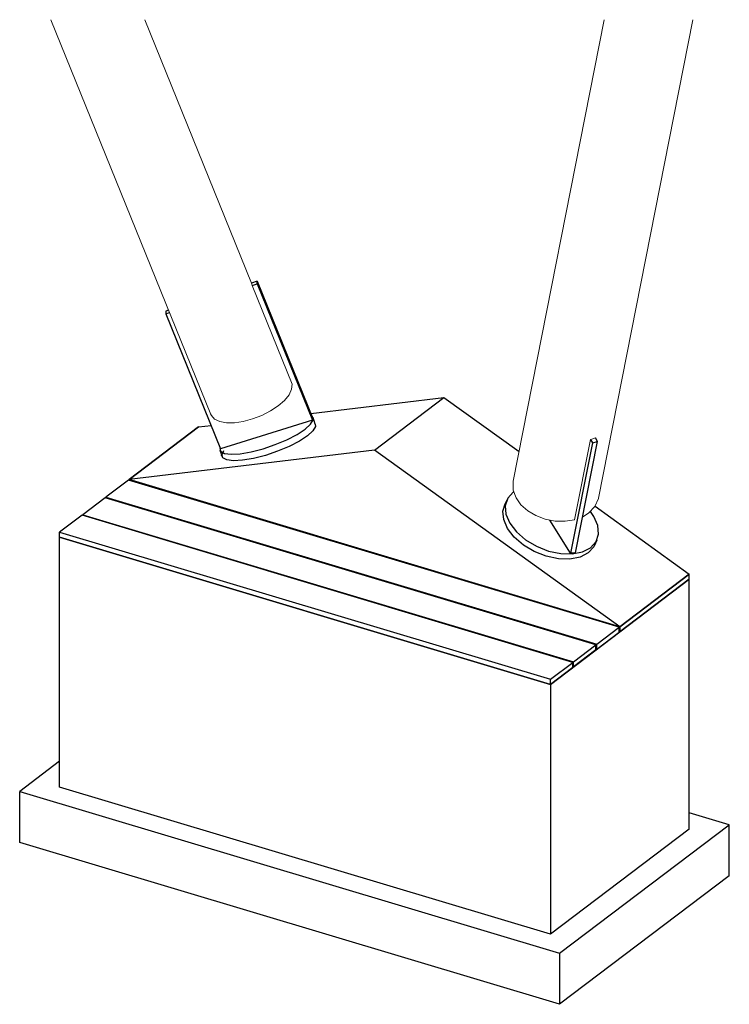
# Model space of a CAD drawing. Header units: millimetres. Extents: x 10902 to 41735, y -5319 to 18794.
# Tile 3 of 7: x 23760 to 26208, y -5319 to -1923. Entities that reach past the tile are written whole.
import ezdxf

# ---------------------------------------------------------------- set-up
doc = ezdxf.new("R2010")
doc.units = ezdxf.units.MM
doc.layers.add('S-COLS', color=52, linetype='Continuous', lineweight=25)
doc.layers.add('S-FNDN', color=32, linetype='Continuous', lineweight=25)

# ---------------------------------------------------------------- blocks, each defined once
blk = doc.blocks.new('Structural Foundations 3 - Structural Foundations 1-1741093-3D Ortho')
at = {"layer": 'S-FNDN'}
for p, q in [((8929.1, -2825.1), (8909.6, -2831.5)), ((8912, -2840.4), (8929.7, -2834.6)), ((8929.7, -2834.6), (8929.1, -2825.1)), ((8929.1, -2825.1), (9121, -3298.8)), ((8929.7, -2834.6), (9120.2, -3304.8)), ((8623.9, -2924.8), (8613.9, -2928.1)), ((8613.9, -2928.1), (8614.5, -2937.6)), ((8614.5, -2937.6), (8627.4, -2933.4)), ((8614.5, -2937.6), (8803.1, -3403)), ((9114.1, -3281.7), (9573.6, -3226.7)), ((9334, -3408.2), (9573.6, -3226.7)), ((9573.6, -3226.7), (9832.7, -3413)), ((8727.2, -3327.9), (8770.6, -3322.8)), ((9120.2, -3304.8), (8803.1, -3403)), ((9121, -3298.8), (9120.2, -3304.8)), ((9129.8, -3318.5), (9121.9, -3295.7)), ((8727.2, -3327.9), (8487.6, -3509.4)), ((8487.6, -3509.4), (8727.2, -3327.9)), ((10085.5, -3382.2), (10010.3, -3763.4)), ((10027.5, -3761.7), (10103.4, -3377.6)), ((10078.6, -3371), (10085.5, -3382.2)), ((10085.5, -3382.2), (10103.4, -3377.6)), ((10103.4, -3377.6), (10095.9, -3365.5)), ((9334, -3408.2), (8487.6, -3509.4)), ((8800.8, -3407.5), (8808.7, -3430.2)), ((8813.3, -3410.1), (8805.3, -3428.1)), ((8808, -3427.9), (8807.6, -3430.6)), ((10180.4, -4016.8), (9334, -3408.2)), ((8484.9, -3511.4), (8407.7, -3569.9)), ((10177.7, -4018.8), (8484.9, -3511.4)), ((8487.6, -3509.4), (10180.4, -4016.8)), ((8487.6, -3512.2), (8487.6, -3509.4)), ((10180.4, -4016.8), (8487.6, -3509.4)), ((9814.2, -3551.3), (9812.5, -3552.5)), ((8405, -3571.9), (8327.8, -3630.4)), ((10097.9, -4079.3), (8405, -3571.9)), ((8407.7, -3569.9), (10100.5, -4077.3)), ((8407.7, -3572.7), (8407.7, -3569.9)), ((9790.4, -3580.1), (9782.4, -3598.1)), ((8325.2, -3632.4), (8247.9, -3690.9)), ((10018, -4139.8), (8325.2, -3632.4)), ((8327.8, -3630.4), (10020.6, -4137.8)), ((8327.8, -3633.2), (8327.8, -3630.4)), ((10094.9, -3601.5), (10420, -3835.3)), ((10010.3, -3763.4), (9939.3, -3649.5)), ((8247.9, -3690.9), (9940.8, -4198.2)), ((8247.9, -3708.4), (8247.9, -3690.9)), ((9940.8, -4215.8), (8247.9, -3708.4)), ((8247.9, -3708.4), (9940.8, -4215.8)), ((8247.9, -4570.1), (8247.9, -3708.4)), ((10093.7, -3734.9), (10101.6, -3716.9)), ((10027.5, -3761.7), (10010.3, -3763.4)), ((10180.4, -4016.8), (10420, -3835.3)), ((10420, -3835.3), (10180.4, -4016.8)), ((10420, -3852.9), (10420, -3835.3)), ((9940.8, -4215.8), (10420, -3852.9)), ((10420, -3852.9), (10180.4, -4034.4)), ((10420, -4714.6), (10420, -3852.9)), ((10100.5, -4077.3), (10177.7, -4018.8)), ((10177.7, -4036.4), (10100.5, -4094.8)), ((10177.7, -4036.4), (10177.7, -4018.8)), ((10180.4, -4034.4), (10177.7, -4033.6)), ((10180.4, -4016.8), (10180.4, -4034.4)), ((10020.6, -4137.8), (10097.9, -4079.3)), ((10097.9, -4096.9), (10020.6, -4155.3)), ((10097.9, -4096.9), (10097.9, -4079.3)), ((10100.5, -4094.8), (10097.9, -4094)), ((10100.5, -4094.8), (10100.5, -4077.3)), ((9940.8, -4198.2), (10018, -4139.8)), ((10018, -4157.3), (10018, -4139.8)), ((10020.6, -4155.3), (10020.6, -4137.8)), ((10018, -4157.3), (9940.8, -4215.8)), ((10020.6, -4155.3), (10018, -4154.5)), ((9940.8, -4215.8), (9940.8, -4198.2)), ((9940.8, -4215.8), (9940.8, -5077.5)), ((8247.9, -4480.6), (8110, -4585)), ((9940.8, -5077.5), (8247.9, -4570.1)), ((8110, -4585), (9972.1, -5143.2)), ((8110, -4760.9), (8110, -4585)), ((10557.9, -4699.6), (10420, -4658.3)), ((10420, -4714.6), (9940.8, -5077.5)), ((9972.1, -5143.2), (10557.9, -4699.6)), ((10557.9, -4875.5), (10557.9, -4699.6)), ((9972.1, -5319), (8110, -4760.9)), ((10557.9, -4875.5), (9972.1, -5319)), ((9972.1, -5143.2), (9972.1, -5319))]:
    blk.add_line(p, q, dxfattribs=at)
for points in [[(9094.8, -3335.6, 0), (9113.7, -3318.4, 0), (9122.2, -3303.5, 0), (9119.7, -3291.8, 0), (9117.7, -3289.8, 0)], [(9129.6, -3317.9, 0), (9130.1, -3326.2, 0), (9121.6, -3341.2, 0), (9102.7, -3358.4, 0)], [(8800.9, -3398.3, 0), (8800.5, -3399.7, 0), (8803, -3411.3, 0), (8816.2, -3418.9, 0), (8839.4, -3421.9, 0), (8870.8, -3420.1, 0), (8908.4, -3413.7, 0), (8949.7, -3403, 0), (8991.7, -3388.8, 0), (9031.6, -3372, 0), (9066.8, -3353.9, 0), (9094.8, -3335.6, 0)], [(9102.7, -3358.4, 0), (9074.7, -3376.7, 0), (9039.5, -3394.8, 0), (8999.6, -3411.5, 0), (8957.6, -3425.7, 0), (8916.3, -3436.4, 0), (8878.7, -3442.9, 0), (8847.3, -3444.7, 0), (8824.1, -3441.7, 0), (8810.9, -3434.1, 0), (8808.6, -3429.8, 0)], [(9812.5, -3552.5, 0), (9793.7, -3573.6, 0), (9785.2, -3599.7, 0), (9787.6, -3629.1, 0), (9800.9, -3659.9, 0), (9824, -3689.9, 0), (9855.4, -3717, 0), (9893.1, -3739.5, 0), (9934.3, -3755.8, 0), (9976.3, -3764.8, 0), (10016.3, -3765.9, 0), (10051.4, -3758.9, 0), (10079.4, -3744.4, 0)], [(10071.5, -3762.4, 0), (10043.5, -3776.9, 0), (10008.3, -3783.9, 0), (9968.4, -3782.8, 0), (9926.4, -3773.8, 0), (9885.1, -3757.5, 0), (9847.5, -3735, 0), (9816.1, -3707.9, 0), (9792.9, -3677.9, 0), (9779.7, -3647.1, 0), (9777.2, -3617.7, 0), (9785, -3592.9, 0)], [(10079.4, -3744.4, 0), (10098.3, -3723.4, 0), (10106.8, -3697.3, 0), (10104.3, -3667.9, 0), (10091.1, -3637.1, 0), (10078.9, -3619.6, 0)], [(10095.9, -3728.9, 0), (10090.4, -3741.4, 0), (10071.5, -3762.4, 0)]]:
    blk.add_polyline3d(points, dxfattribs=at)

msp = doc.modelspace()

# ---------------------------------------------------------------- linework, layer by layer
at = {"layer": 'S-COLS', "lineweight": 18}
for p, q in [((23867.5, -1923.2), (24419.3, -3285.1)), ((24559.5, -2832.1), (24191.2, -1923.2)), ((25776.4, -1923.2), (25462.2, -3514.8)), ((25756.5, -3572.9), (26082.1, -1923.2)), ((24699.5, -3180.8), (24561.6, -2840.4)), ((25673.6, -3647.8), (25728.2, -3371))]:
    msp.add_line(p, q, dxfattribs=at)
for points in [[(24561.6, -2840.4, 0), (24560.7, -2835.8, 0), (24559.2, -2831.5, 0)], [(24563.1, -3300.2, 0), (24595, -3287.9, 0), (24625, -3272.6, 0), (24651.4, -3254.9, 0), (24673.1, -3236, 0), (24688.8, -3216.6, 0), (24697.8, -3197.9, 0), (24699.5, -3180.8, 0)], [(24418.4, -3282.3, 0), (24420.9, -3288.4, 0), (24431.9, -3300.6, 0), (24449.5, -3309, 0), (24472.7, -3313.3, 0), (24500.4, -3313.3, 0), (24531, -3308.8, 0), (24563.1, -3300.2, 0)], [(25728.2, -3371, 0), (25737, -3368.4, 0), (25745.5, -3365.5, 0)], [(25472.1, -3572.7, 0), (25462.2, -3545.3, 0), (25461.6, -3517.8, 0), (25462.3, -3513.9, 0)], [(25673.6, -3647.8, 0), (25641, -3652.9, 0), (25606.8, -3652.2, 0), (25572.7, -3645.7, 0), (25540.6, -3633.7, 0), (25512.2, -3616.9, 0), (25488.9, -3596.2, 0), (25472.1, -3572.7, 0)], [(25702.1, -3637.4, 0), (25721.7, -3625.4, 0), (25744, -3602.4, 0), (25756.1, -3574.8, 0), (25756.5, -3572.6, 0)]]:
    msp.add_polyline3d(points, dxfattribs=at)

# ---------------------------------------------------------------- block references
at = {"layer": 'S-FNDN'}
msp.add_blockref('Structural Foundations 3 - Structural Foundations 1-1741093-3D Ortho', (15649.6, 0), dxfattribs=at)

doc.saveas('drawing.dxf')
